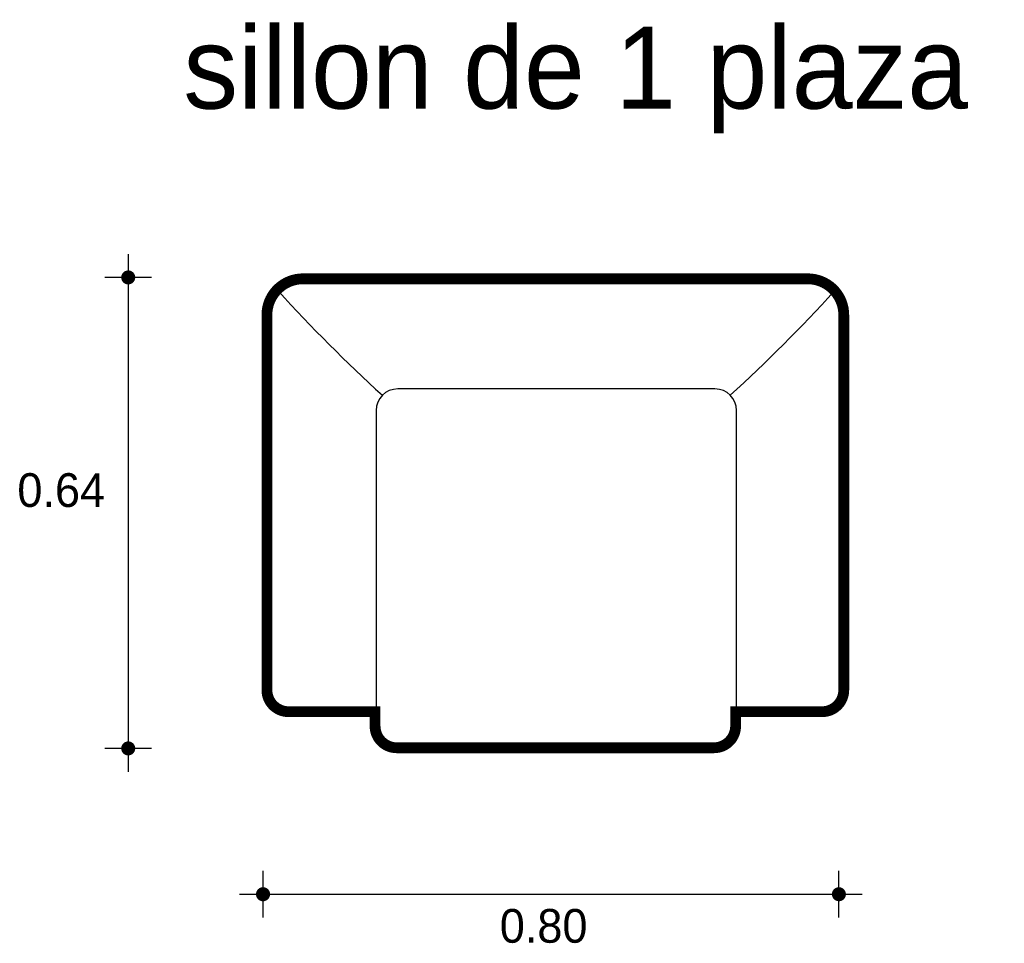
# Model space of a CAD drawing. Extents: x -1.63 to -0.27, y 1.56 to 2.84.
import ezdxf

# ---------------------------------------------------------------- set-up
doc = ezdxf.new("R2010")
doc.units = 0
doc.header["$MEASUREMENT"] = 0
for name, color, linetype in [('BORDE', 2, 'CONTINUOUS'), ('COTAS', 6, 'CONTINUOUS'), ('DIBUJO', 5, 'CONTINUOUS'), ('TEXTO', 4, 'CONTINUOUS')]:
    doc.layers.add(name, color=color, linetype=linetype)

msp = doc.modelspace()

# ---------------------------------------------------------------- linework, layer by layer
at = {"layer": 'BORDE', "const_width": 0.015}
msp.add_lwpolyline([(-1.1079, 1.8292), (-0.6679, 1.8292, 0.414214), (-0.6379, 1.8592), (-0.6379, 1.8792), (-0.5179, 1.8792, 0.414214), (-0.4879, 1.9092), (-0.4879, 2.4292, 0.414214), (-0.5379, 2.4792), (-1.2379, 2.4792, 0.414214), (-1.2879, 2.4292), (-1.2879, 1.9092, 0.414214), (-1.2579, 1.8792), (-1.1379, 1.8792), (-1.1379, 1.8592, 0.414214)], format="xyb", close=True, dxfattribs=at)
at = {"layer": 'COTAS'}
for p, q in [((-1.4802, 2.5135), (-1.4802, 1.7958)), ((-1.4478, 2.4811), (-1.5127, 2.4811)), ((-1.4478, 1.8283), (-1.5127, 1.8283)), ((-1.2933, 1.5938), (-1.2933, 1.6587)), ((-0.4946, 1.5938), (-0.4946, 1.6587)), ((-1.3258, 1.6262), (-0.4622, 1.6262))]:
    msp.add_line(p, q, dxfattribs=at)
at = {"layer": 'COTAS', "const_width": 0.00974}
for points in [[(-1.4851, 2.4811, 1), (-1.4754, 2.4811, 1)], [(-1.4851, 1.8283, 1), (-1.4754, 1.8283, 1)], [(-1.2982, 1.6262, 1), (-1.2884, 1.6262, 1)], [(-0.4995, 1.6262, 1), (-0.4898, 1.6262, 1)]]:
    msp.add_lwpolyline(points, format="xyb", close=True, dxfattribs=at)
at = {"layer": 'DIBUJO'}
for p, q in [((-0.5365, 2.4766), (-1.2365, 2.4766)), ((-1.2865, 2.4266), (-1.2865, 1.9066)), ((-0.4865, 1.9066), (-0.4865, 2.4266)), ((-0.6665, 2.3266), (-1.1065, 2.3266)), ((-1.1365, 2.2966), (-1.1365, 1.8566)), ((-0.6365, 1.8566), (-0.6365, 2.2966)), ((-1.2565, 1.8766), (-1.1365, 1.8766)), ((-0.6365, 1.8766), (-0.5165, 1.8766)), ((-1.1065, 1.8266), (-0.6665, 1.8266))]:
    msp.add_line(p, q, dxfattribs=at)
for centre, radius, start, end in [((-1.2365, 2.4266), 0.05, 90, 180), ((-0.5365, 2.4266), 0.05, 0, 90), ((0.3645, 3.9541), 2.2146, 222.3621, 227.6379), ((-2.1376, 3.9541), 2.2146, 312.3621, 317.6379), ((-1.1065, 2.2966), 0.03, 90, 180), ((-0.6665, 2.2966), 0.03, 0, 90), ((-1.2565, 1.9066), 0.03, 180, 270), ((-0.5165, 1.9066), 0.03, 270, 0), ((-1.1065, 1.8566), 0.03, 180, 270), ((-0.6665, 1.8566), 0.03, 270, 0)]:
    msp.add_arc(centre, radius, start, end, dxfattribs=at)

# ---------------------------------------------------------------- texts
at = {"layer": 'COTAS'}
for s, p in [('0.64', (-1.634, 2.163)), ('0.80', (-0.965, 1.559))]:
    msp.add_text(s, height=0.04675, dxfattribs=at).set_placement(p)
at = {"layer": 'TEXTO'}
msp.add_text('sillon de 1 plaza', height=0.113495, dxfattribs=at).set_placement((-1.4038, 2.7151))

doc.saveas('drawing.dxf')
